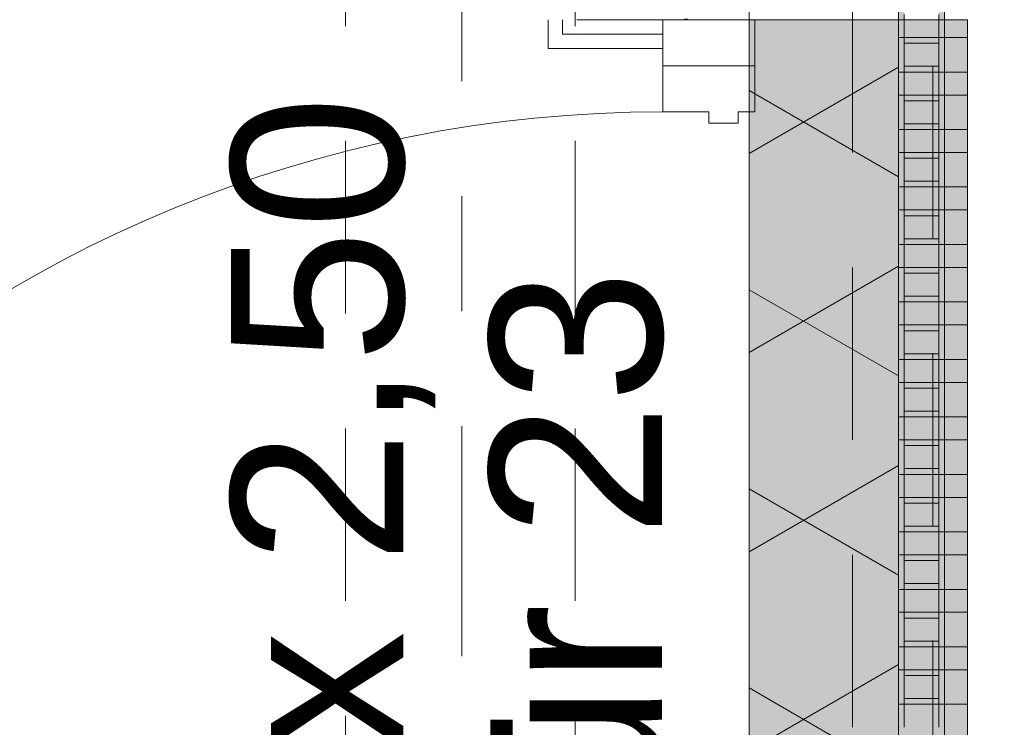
# Model space of a CAD drawing. Header units: metres. Extents: x -167 to 233, y -155 to 122.
# Tile 150 of 176: x 57.368 to 58.225, y 36.28 to 36.895. Entities that reach past the tile are written whole.
import ezdxf
from ezdxf.enums import TextEntityAlignment as Align

# ---------------------------------------------------------------- set-up
doc = ezdxf.new("R2010")
doc.units = ezdxf.units.M
doc.header["$MEASUREMENT"] = 0
for name, pattern in [('Raster', [0.4, 0.2, -0.1, 0, -0.1]), ('Strichlinie eng', [0.23, 0.15, -0.08]), ('Untersicht', [0.2, 0.15, -0.05]), ('Öffnungslinie Tür Fenster', [0.23, 0.15, -0.08])]:
    doc.linetypes.add(name, pattern=pattern)
for name, color, linetype in [('09 Schraffuren', 7, 'Continuous'), ('10 Wand außen', 7, 'Continuous'), ('20 Decke', 7, 'Continuous'), ('20 Träger', 7, 'Continuous'), ('50 Sanitäreinrichtung', 7, 'Continuous'), ('90 Achsraster', 7, 'Continuous'), ('94 Genehmigungsplanung Bemaßung', 7, 'Continuous')]:
    doc.layers.add(name, color=color, linetype=linetype)
doc.styles.add('ERSTELLTER_STIL_1', font='arial.ttf')
doc.styles.add('ERSTELLTER_STIL_2', font='arial.ttf')
doc.dimstyles.new('ERSTELLTER_STIL__2', dxfattribs={"dimtxt": 0.25, "dimasz": 0.19, "dimexe": 0.18, "dimexo": 0.1, "dimgap": 0, "dimtad": 1, "dimzin": 0, "dimdsep": 46, "dimtxsty": 'ERSTELLTER_STIL_1', "dimblk": 'ARROWHEAD_6', "dimblk1": 'ARROWHEAD_6', "dimblk2": 'ARROWHEAD_6', "dimcen": 0.09, "dimclrd": 7, "dimclre": 7, "dimclrt": 7, "dimazin": 0, "dimtfac": 1, "dimtdec": 4, "dimtmove": 0, "dimatfit": 3, "dimfxl": 1, "dimtolj": 1, "dimtzin": 0, "dimarcsym": 0})
pattern_1 = [(0, (27236.132094, 33357.27905), (0, 0.075), [0, -0.075])]

# ---------------------------------------------------------------- blocks, each defined once
blk = doc.blocks.new('Glastür Ol 1-Fl 2S 27')
at = {"layer": '10 Wand außen', "color": 7, "linetype": 'Continuous', "lineweight": 13}
for p, q in [((-1.005, 0.1), (-0.98, 0.1)), ((-0.98, 0), (-0.98, 0.1)), ((-1.005, 0), (-1.005, -0.05)), ((-1.005, 0), (-1.005, -0.05)), ((-1.005, -0.05), (-1.005, -0.0625)), ((-1.005, -0.05), (-1.005, -0.0625)), ((-1.005, -0.0625), (-1.005, -0.075)), ((-1.005, -0.0625), (-1.005, -0.075))]:
    blk.add_line(p, q, dxfattribs=at)
at = {"layer": '10 Wand außen', "color": 7, "linetype": 'Continuous', "lineweight": 18}
for p, q in [((-1.005, 0), (-0.9249, 0)), ((-1.005, 0), (-1.005, -0.08)), ((-0.965, 0), (-1.005, 0)), ((-0.965, -0.08), (-0.965, 0)), ((-0.9649, 0), (-0.9649, -0.08)), ((-0.9249, 0), (-0.9649, 0)), ((-0.9249, -0.04), (-0.9249, 0)), ((-0.965, -0.01), (-0.9649, -0.01)), ((-0.9149, -0.04), (-0.9249, -0.04)), ((-0.9149, -0.0654), (-0.9149, -0.04)), ((-0.9249, -0.08), (-0.9249, -0.0654)), ((-0.9249, -0.0654), (-0.9149, -0.0654)), ((-1.005, -0.08), (-0.9249, -0.08)), ((-1.005, -0.08), (-0.965, -0.08)), ((-0.9649, -0.08), (-0.9249, -0.08))]:
    blk.add_line(p, q, dxfattribs=at)
at = {"layer": '10 Wand außen', "color": 7, "linetype": 'Continuous', "lineweight": 13}
blk.add_arc((0.1951, 0), 1.12, 92.04671, 180, dxfattribs=at)
blk = doc.blocks.new('T Marker 27_5')
at = {"layer": '10 Wand außen', "color": 7, "lineweight": 18, "char_height": 0.15, "attachment_point": 7, "rotation": 180, "style": 'ERSTELLTER_STIL_1'}
for s, insert in [('\\A1;{\\pql;\\pt0;\\fArial|b0|i0|c0|p0;\\W1.000000;A-Tür 23\\fArial|b0|i0|c0|p0;\\W1.000000;\\fArial|b0|i0|c0|p0;\\W1.000000;\\fArial|b0|i0|c0|p0;\\W1.000000;}', (0.02716, -0.07379)), ('\\A1;{\\pql;\\pt0;\\fArial|b0|i0|c0|p0;\\W1.000000;2,01\\fArial|b0|i0|c0|p0;\\W1.000000;\\A1{\\H.66x;\\S^  ;}\\fArial|b0|i0|c0|p0;\\W1.000000; x 2,50\\fArial|b0|i0|c0|p0;\\W1.000000;\\A1{\\H.66x;\\S^  ;}}', (0.136, -0.25711))]:
    blk.add_mtext(s, dxfattribs=dict(at, insert=insert))
blk = doc.blocks.new('*X45', base_point=(27236.13209, 33357.27905))
at = {"layer": '10 Wand außen', "color": 8, "linetype": 'Continuous', "lineweight": 18}
blk.add_arc((57.94876, 36.87905), 0.01667, 90, 104.51029, dxfattribs=at)
blk = doc.blocks.new('Standard-Rastermarker_138')
at = {"layer": '90 Achsraster', "color": 14, "linetype": 'Raster', "lineweight": 18, "true_color": 0xa80000}
blk.add_line((1, 0), (24.68085, 0), dxfattribs=at)
at = {"layer": '90 Achsraster', "color": 14, "lineweight": 18, "true_color": 0xa80000, "style": 'ERSTELLTER_STIL_2'}
for tag, p in [('AC_MarkerText_1_0', (-0.56857, -0.06857)), ('AC_MarkerText_1_1', (25.81228, -0.06857))]:
    blk.add_attdef(tag, text='', height=0.3, rotation=90, dxfattribs=at).set_placement(p, align=Align.TOP_CENTER)
blk = doc.blocks.new('Rechteck Raster Kassetten Fassade - ACB_5')
at = {"layer": '50 Sanitäreinrichtung', "linetype": 'Continuous', "lineweight": 0, "true_color": 0x9e9e9e}
for points in [[(7.99, 0.17), (7.99, 0.19), (7.96, 0.19), (7.96, 0.17)], [(8.04, 0.17), (8.04, 0.19), (8.01, 0.19), (8.01, 0.17)], [(8.09, 0.17), (8.09, 0.19), (8.06, 0.19), (8.06, 0.17)], [(8.14, 0.17), (8.14, 0.19), (8.11, 0.19), (8.11, 0.17)], [(8.19, 0.17), (8.19, 0.19), (8.16, 0.19), (8.16, 0.17)], [(8.24, 0.17), (8.24, 0.19), (8.21, 0.19), (8.21, 0.17)], [(8.29, 0.17), (8.29, 0.19), (8.26, 0.19), (8.26, 0.17)], [(8.34, 0.17), (8.34, 0.19), (8.31, 0.19), (8.31, 0.17)], [(8.39, 0.17), (8.39, 0.19), (8.36, 0.19), (8.36, 0.17)], [(8.44, 0.17), (8.44, 0.19), (8.41, 0.19), (8.41, 0.17)], [(8.49, 0.17), (8.49, 0.19), (8.46, 0.19), (8.46, 0.17)], [(8.54, 0.17), (8.54, 0.19), (8.51, 0.19), (8.51, 0.17)], [(7.94, 0.17), (7.94, 0.165), (7.96, 0.165), (7.96, 0.17)], [(7.985, 0.165), (7.985, 0.135), (7.99, 0.135), (7.99, 0.165)], [(8.01, 0.135), (8.015, 0.135), (8.015, 0.165), (8.01, 0.165)], [(8.04, 0.17), (8.04, 0.165), (8.06, 0.165), (8.06, 0.17)], [(8.085, 0.165), (8.085, 0.135), (8.09, 0.135), (8.09, 0.165)], [(8.11, 0.165), (8.11, 0.135), (8.115, 0.135), (8.115, 0.165)], [(8.14, 0.17), (8.14, 0.165), (8.16, 0.165), (8.16, 0.17)], [(8.185, 0.165), (8.185, 0.135), (8.19, 0.135), (8.19, 0.165)], [(8.21, 0.165), (8.21, 0.135), (8.215, 0.135), (8.215, 0.165)], [(8.24, 0.17), (8.24, 0.165), (8.26, 0.165), (8.26, 0.17)], [(8.285, 0.165), (8.285, 0.135), (8.29, 0.135), (8.29, 0.165)], [(8.31, 0.165), (8.31, 0.135), (8.315, 0.135), (8.315, 0.165)], [(8.36, 0.17), (8.34, 0.17), (8.34, 0.165), (8.36, 0.165)], [(8.385, 0.135), (8.39, 0.135), (8.39, 0.165), (8.385, 0.165)], [(8.415, 0.165), (8.41, 0.165), (8.41, 0.135), (8.415, 0.135)], [(8.46, 0.17), (8.44, 0.17), (8.44, 0.165), (8.46, 0.165)], [(8.51, 0.17), (8.46, 0.17), (8.46, 0.13), (8.51, 0.13), (8.51, 0.135), (8.465, 0.135), (8.465, 0.165), (8.51, 0.165)], [(8.485, 0.165), (8.485, 0.135), (8.49, 0.135), (8.49, 0.165)], [(8.54, 0.165), (8.535, 0.165), (8.535, 0.135), (8.54, 0.135)], [(7.94, 0.13), (7.96, 0.13), (7.96, 0.135), (7.94, 0.135)], [(8.04, 0.13), (8.06, 0.13), (8.06, 0.135), (8.04, 0.135)], [(8.14, 0.135), (8.14, 0.13), (8.16, 0.13), (8.16, 0.135)], [(8.24, 0.135), (8.24, 0.13), (8.26, 0.13), (8.26, 0.135)], [(8.34, 0.13), (8.36, 0.13), (8.36, 0.135), (8.34, 0.135)], [(8.44, 0.13), (8.46, 0.13), (8.46, 0.135), (8.44, 0.135)]]:
    blk.add_hatch(color=253, dxfattribs=at).paths.add_polyline_path(points)
h = blk.add_hatch(color=253, dxfattribs=at)
h.paths.add_polyline_path([(7.96, 0.17), (7.96, 0.13), (8.04, 0.13), (8.04, 0.17)])
h.paths.add_polyline_path([(8.035, 0.135), (7.965, 0.135), (7.965, 0.165), (8.035, 0.165)], flags=0)
h = blk.add_hatch(color=253, dxfattribs=at)
h.paths.add_polyline_path([(8.06, 0.17), (8.06, 0.13), (8.14, 0.13), (8.14, 0.17)])
h.paths.add_polyline_path([(8.135, 0.135), (8.065, 0.135), (8.065, 0.165), (8.135, 0.165)], flags=0)
h = blk.add_hatch(color=253, dxfattribs=at)
h.paths.add_polyline_path([(8.16, 0.17), (8.16, 0.13), (8.24, 0.13), (8.24, 0.17)])
h.paths.add_polyline_path([(8.235, 0.135), (8.165, 0.135), (8.165, 0.165), (8.235, 0.165)], flags=0)
h = blk.add_hatch(color=253, dxfattribs=at)
h.paths.add_polyline_path([(8.26, 0.17), (8.26, 0.13), (8.34, 0.13), (8.34, 0.17)])
h.paths.add_polyline_path([(8.335, 0.135), (8.265, 0.135), (8.265, 0.165), (8.335, 0.165)], flags=0)
h = blk.add_hatch(color=253, dxfattribs=at)
h.paths.add_polyline_path([(8.36, 0.17), (8.36, 0.13), (8.44, 0.13), (8.44, 0.17)])
h.paths.add_polyline_path([(8.435, 0.135), (8.365, 0.135), (8.365, 0.165), (8.435, 0.165)], flags=0)
h = blk.add_hatch(color=253, dxfattribs=at)
h.paths.add_polyline_path([(8.51, 0.17), (8.51, 0.13), (8.59, 0.13), (8.59, 0.17)])
h.paths.add_polyline_path([(8.515, 0.135), (8.515, 0.165), (8.585, 0.165), (8.585, 0.135)], flags=0)
at = {"layer": '50 Sanitäreinrichtung', "linetype": 'Continuous', "lineweight": 18}
h = blk.add_hatch(dxfattribs=at)
h.set_pattern_fill('Dämmung__weich_0001', color=8, style=0, pattern_type=2)
h.set_pattern_definition([(60, (0, 0), (-0.1299038, 0.075), []), (120, (0, 0), (0.1299038, 0.075), [])])
h.paths.add_polyline_path([(0, 0), (15.5, 0), (15.63, 0.13), (-0.13, 0.13)])
at = {"layer": '50 Sanitäreinrichtung', "color": 251, "linetype": 'Continuous', "lineweight": 18, "true_color": 0x5f5f5f}
for p, q in [((7.99, 0.19), (7.96, 0.19)), ((7.96, 0.19), (7.96, 0.17)), ((7.99, 0.19), (7.96, 0.19)), ((7.96, 0.19), (7.96, 0.17)), ((7.99, 0.19), (7.99, 0.17)), ((7.99, 0.19), (7.99, 0.17)), ((8.04, 0.19), (8.01, 0.19)), ((8.01, 0.19), (8.01, 0.17)), ((8.04, 0.19), (8.01, 0.19)), ((8.01, 0.19), (8.01, 0.17)), ((8.04, 0.19), (8.04, 0.17)), ((8.04, 0.19), (8.04, 0.17)), ((8.09, 0.19), (8.06, 0.19)), ((8.06, 0.19), (8.06, 0.17)), ((8.09, 0.19), (8.06, 0.19)), ((8.06, 0.19), (8.06, 0.17)), ((8.09, 0.19), (8.09, 0.17)), ((8.09, 0.19), (8.09, 0.17)), ((8.14, 0.19), (8.11, 0.19)), ((8.11, 0.19), (8.11, 0.17)), ((8.14, 0.19), (8.11, 0.19)), ((8.11, 0.19), (8.11, 0.17)), ((8.14, 0.19), (8.14, 0.17)), ((8.14, 0.19), (8.14, 0.17)), ((8.19, 0.19), (8.16, 0.19)), ((8.16, 0.19), (8.16, 0.17)), ((8.19, 0.19), (8.16, 0.19)), ((8.16, 0.19), (8.16, 0.17)), ((8.19, 0.19), (8.19, 0.17)), ((8.19, 0.19), (8.19, 0.17)), ((8.24, 0.19), (8.21, 0.19)), ((8.21, 0.19), (8.21, 0.17)), ((8.24, 0.19), (8.21, 0.19)), ((8.21, 0.19), (8.21, 0.17)), ((8.24, 0.19), (8.24, 0.17)), ((8.24, 0.19), (8.24, 0.17)), ((8.29, 0.19), (8.26, 0.19)), ((8.26, 0.19), (8.26, 0.17)), ((8.29, 0.19), (8.26, 0.19)), ((8.26, 0.19), (8.26, 0.17)), ((8.29, 0.19), (8.29, 0.17)), ((8.29, 0.19), (8.29, 0.17)), ((8.34, 0.19), (8.31, 0.19)), ((8.31, 0.19), (8.31, 0.17)), ((8.34, 0.19), (8.31, 0.19)), ((8.31, 0.19), (8.31, 0.17)), ((8.34, 0.19), (8.34, 0.17)), ((8.34, 0.19), (8.34, 0.17)), ((8.39, 0.19), (8.36, 0.19)), ((8.36, 0.19), (8.36, 0.17)), ((8.39, 0.19), (8.36, 0.19)), ((8.36, 0.19), (8.36, 0.17)), ((8.39, 0.19), (8.39, 0.17)), ((8.39, 0.19), (8.39, 0.17)), ((8.44, 0.19), (8.41, 0.19)), ((8.41, 0.19), (8.41, 0.17)), ((8.44, 0.19), (8.41, 0.19)), ((8.41, 0.19), (8.41, 0.17)), ((8.44, 0.19), (8.44, 0.17)), ((8.44, 0.19), (8.44, 0.17)), ((8.49, 0.19), (8.46, 0.19)), ((8.46, 0.19), (8.46, 0.17)), ((8.49, 0.19), (8.46, 0.19)), ((8.46, 0.19), (8.46, 0.17)), ((8.49, 0.19), (8.49, 0.17)), ((8.49, 0.19), (8.49, 0.17)), ((8.54, 0.19), (8.51, 0.19)), ((8.51, 0.19), (8.51, 0.17)), ((8.54, 0.19), (8.51, 0.19)), ((8.51, 0.19), (8.51, 0.17)), ((8.54, 0.19), (8.54, 0.17)), ((8.54, 0.19), (8.54, 0.17)), ((7.91, 0.17), (7.99, 0.17)), ((7.91, 0.17), (7.99, 0.17)), ((7.94, 0.165), (7.96, 0.165)), ((7.94, 0.165), (7.96, 0.165)), ((7.96, 0.165), (7.96, 0.17)), ((7.96, 0.17), (8.04, 0.17)), ((7.96, 0.165), (7.96, 0.17)), ((7.96, 0.17), (8.04, 0.17)), ((7.99, 0.17), (7.96, 0.17)), ((7.99, 0.17), (7.96, 0.17)), ((7.96, 0.165), (7.965, 0.165)), ((7.96, 0.135), (7.96, 0.165)), ((7.96, 0.165), (7.965, 0.165)), ((7.96, 0.135), (7.96, 0.165)), ((7.965, 0.165), (7.985, 0.165)), ((7.965, 0.135), (7.965, 0.165)), ((7.965, 0.165), (7.985, 0.165)), ((7.965, 0.165), (7.985, 0.165)), ((7.965, 0.135), (7.965, 0.165)), ((7.965, 0.165), (7.985, 0.165)), ((7.985, 0.135), (7.985, 0.165)), ((7.985, 0.165), (7.99, 0.165)), ((7.985, 0.135), (7.985, 0.165)), ((7.985, 0.165), (7.99, 0.165)), ((7.99, 0.165), (7.99, 0.17)), ((7.99, 0.165), (7.99, 0.17)), ((7.99, 0.135), (7.99, 0.165)), ((7.99, 0.165), (8.01, 0.165)), ((7.99, 0.135), (7.99, 0.165)), ((7.99, 0.165), (8.01, 0.165)), ((8.01, 0.165), (8.01, 0.17)), ((8.01, 0.17), (8.09, 0.17)), ((8.01, 0.165), (8.01, 0.17)), ((8.01, 0.17), (8.09, 0.17)), ((8.04, 0.17), (8.01, 0.17)), ((8.04, 0.17), (8.01, 0.17)), ((8.01, 0.165), (8.015, 0.165)), ((8.01, 0.135), (8.01, 0.165)), ((8.01, 0.165), (8.015, 0.165)), ((8.01, 0.135), (8.01, 0.165)), ((8.015, 0.165), (8.035, 0.165)), ((8.015, 0.135), (8.015, 0.165)), ((8.015, 0.165), (8.035, 0.165)), ((8.015, 0.165), (8.035, 0.165)), ((8.015, 0.135), (8.015, 0.165)), ((8.015, 0.165), (8.035, 0.165)), ((8.035, 0.135), (8.035, 0.165)), ((8.035, 0.165), (8.04, 0.165)), ((8.035, 0.135), (8.035, 0.165)), ((8.035, 0.165), (8.04, 0.165)), ((8.04, 0.165), (8.04, 0.17)), ((8.04, 0.165), (8.04, 0.17)), ((8.04, 0.135), (8.04, 0.165)), ((8.04, 0.165), (8.06, 0.165)), ((8.04, 0.135), (8.04, 0.165)), ((8.04, 0.165), (8.06, 0.165)), ((8.06, 0.165), (8.06, 0.17)), ((8.06, 0.17), (8.14, 0.17)), ((8.06, 0.165), (8.06, 0.17)), ((8.06, 0.17), (8.14, 0.17)), ((8.09, 0.17), (8.06, 0.17)), ((8.09, 0.17), (8.06, 0.17)), ((8.06, 0.165), (8.065, 0.165)), ((8.06, 0.135), (8.06, 0.165)), ((8.06, 0.165), (8.065, 0.165)), ((8.06, 0.135), (8.06, 0.165)), ((8.065, 0.165), (8.085, 0.165)), ((8.065, 0.135), (8.065, 0.165)), ((8.065, 0.165), (8.085, 0.165)), ((8.065, 0.165), (8.085, 0.165)), ((8.065, 0.135), (8.065, 0.165)), ((8.065, 0.165), (8.085, 0.165)), ((8.085, 0.135), (8.085, 0.165)), ((8.085, 0.165), (8.09, 0.165)), ((8.085, 0.135), (8.085, 0.165)), ((8.085, 0.165), (8.09, 0.165)), ((8.09, 0.165), (8.09, 0.17)), ((8.09, 0.165), (8.09, 0.17)), ((8.09, 0.135), (8.09, 0.165)), ((8.09, 0.165), (8.11, 0.165)), ((8.09, 0.135), (8.09, 0.165)), ((8.09, 0.165), (8.11, 0.165)), ((8.11, 0.165), (8.11, 0.17)), ((8.11, 0.17), (8.19, 0.17)), ((8.11, 0.165), (8.11, 0.17)), ((8.11, 0.17), (8.19, 0.17)), ((8.14, 0.17), (8.11, 0.17)), ((8.14, 0.17), (8.11, 0.17)), ((8.11, 0.165), (8.115, 0.165)), ((8.11, 0.135), (8.11, 0.165)), ((8.11, 0.165), (8.115, 0.165)), ((8.11, 0.135), (8.11, 0.165)), ((8.115, 0.165), (8.135, 0.165)), ((8.115, 0.135), (8.115, 0.165)), ((8.115, 0.165), (8.135, 0.165)), ((8.115, 0.165), (8.135, 0.165)), ((8.115, 0.135), (8.115, 0.165)), ((8.115, 0.165), (8.135, 0.165)), ((8.135, 0.135), (8.135, 0.165)), ((8.135, 0.165), (8.14, 0.165)), ((8.135, 0.135), (8.135, 0.165)), ((8.135, 0.165), (8.14, 0.165)), ((8.14, 0.165), (8.14, 0.17)), ((8.14, 0.165), (8.14, 0.17)), ((8.14, 0.135), (8.14, 0.165)), ((8.14, 0.165), (8.16, 0.165)), ((8.14, 0.135), (8.14, 0.165)), ((8.14, 0.165), (8.16, 0.165)), ((8.16, 0.165), (8.16, 0.17)), ((8.16, 0.17), (8.24, 0.17)), ((8.16, 0.165), (8.16, 0.17)), ((8.16, 0.17), (8.24, 0.17)), ((8.19, 0.17), (8.16, 0.17)), ((8.19, 0.17), (8.16, 0.17)), ((8.16, 0.165), (8.165, 0.165)), ((8.16, 0.135), (8.16, 0.165)), ((8.16, 0.165), (8.165, 0.165)), ((8.16, 0.135), (8.16, 0.165)), ((8.165, 0.165), (8.185, 0.165)), ((8.165, 0.135), (8.165, 0.165)), ((8.165, 0.165), (8.185, 0.165)), ((8.165, 0.165), (8.185, 0.165)), ((8.165, 0.135), (8.165, 0.165)), ((8.165, 0.165), (8.185, 0.165)), ((8.185, 0.135), (8.185, 0.165)), ((8.185, 0.165), (8.19, 0.165)), ((8.185, 0.135), (8.185, 0.165)), ((8.185, 0.165), (8.19, 0.165)), ((8.19, 0.165), (8.19, 0.17)), ((8.19, 0.165), (8.19, 0.17)), ((8.19, 0.135), (8.19, 0.165)), ((8.19, 0.165), (8.21, 0.165)), ((8.19, 0.135), (8.19, 0.165)), ((8.19, 0.165), (8.21, 0.165)), ((8.21, 0.165), (8.21, 0.17)), ((8.21, 0.17), (8.29, 0.17)), ((8.21, 0.165), (8.21, 0.17)), ((8.21, 0.17), (8.29, 0.17)), ((8.24, 0.17), (8.21, 0.17)), ((8.24, 0.17), (8.21, 0.17)), ((8.21, 0.165), (8.215, 0.165)), ((8.21, 0.135), (8.21, 0.165)), ((8.21, 0.165), (8.215, 0.165)), ((8.21, 0.135), (8.21, 0.165)), ((8.215, 0.165), (8.235, 0.165)), ((8.215, 0.135), (8.215, 0.165)), ((8.215, 0.165), (8.235, 0.165)), ((8.215, 0.165), (8.235, 0.165)), ((8.215, 0.135), (8.215, 0.165)), ((8.215, 0.165), (8.235, 0.165)), ((8.235, 0.135), (8.235, 0.165)), ((8.235, 0.165), (8.24, 0.165)), ((8.235, 0.135), (8.235, 0.165)), ((8.235, 0.165), (8.24, 0.165)), ((8.24, 0.165), (8.24, 0.17)), ((8.24, 0.165), (8.24, 0.17)), ((8.24, 0.135), (8.24, 0.165)), ((8.24, 0.165), (8.26, 0.165)), ((8.24, 0.135), (8.24, 0.165)), ((8.24, 0.165), (8.26, 0.165)), ((8.26, 0.165), (8.26, 0.17)), ((8.26, 0.17), (8.34, 0.17)), ((8.26, 0.165), (8.26, 0.17)), ((8.26, 0.17), (8.34, 0.17)), ((8.29, 0.17), (8.26, 0.17)), ((8.29, 0.17), (8.26, 0.17)), ((8.26, 0.165), (8.265, 0.165)), ((8.26, 0.135), (8.26, 0.165)), ((8.26, 0.165), (8.265, 0.165)), ((8.26, 0.135), (8.26, 0.165)), ((8.265, 0.165), (8.285, 0.165)), ((8.265, 0.135), (8.265, 0.165)), ((8.265, 0.165), (8.285, 0.165)), ((8.265, 0.165), (8.285, 0.165)), ((8.265, 0.135), (8.265, 0.165)), ((8.265, 0.165), (8.285, 0.165)), ((8.285, 0.135), (8.285, 0.165)), ((8.285, 0.165), (8.29, 0.165)), ((8.285, 0.135), (8.285, 0.165)), ((8.285, 0.165), (8.29, 0.165)), ((8.29, 0.165), (8.29, 0.17)), ((8.29, 0.165), (8.29, 0.17)), ((8.29, 0.135), (8.29, 0.165)), ((8.29, 0.165), (8.31, 0.165)), ((8.29, 0.135), (8.29, 0.165)), ((8.29, 0.165), (8.31, 0.165)), ((8.31, 0.165), (8.31, 0.17)), ((8.31, 0.17), (8.39, 0.17)), ((8.31, 0.165), (8.31, 0.17)), ((8.31, 0.17), (8.39, 0.17)), ((8.34, 0.17), (8.31, 0.17)), ((8.34, 0.17), (8.31, 0.17)), ((8.31, 0.165), (8.315, 0.165)), ((8.31, 0.135), (8.31, 0.165)), ((8.31, 0.165), (8.315, 0.165)), ((8.31, 0.135), (8.31, 0.165)), ((8.315, 0.165), (8.335, 0.165)), ((8.315, 0.135), (8.315, 0.165)), ((8.315, 0.165), (8.335, 0.165)), ((8.315, 0.165), (8.335, 0.165)), ((8.315, 0.135), (8.315, 0.165)), ((8.315, 0.165), (8.335, 0.165)), ((8.335, 0.135), (8.335, 0.165)), ((8.335, 0.165), (8.34, 0.165)), ((8.335, 0.135), (8.335, 0.165)), ((8.335, 0.165), (8.34, 0.165)), ((8.34, 0.165), (8.34, 0.17)), ((8.34, 0.165), (8.34, 0.17)), ((8.34, 0.135), (8.34, 0.165)), ((8.34, 0.165), (8.36, 0.165)), ((8.34, 0.135), (8.34, 0.165)), ((8.34, 0.165), (8.36, 0.165)), ((8.36, 0.165), (8.36, 0.17)), ((8.36, 0.17), (8.44, 0.17)), ((8.36, 0.165), (8.36, 0.17)), ((8.36, 0.17), (8.44, 0.17)), ((8.39, 0.17), (8.36, 0.17)), ((8.39, 0.17), (8.36, 0.17)), ((8.36, 0.165), (8.365, 0.165)), ((8.36, 0.135), (8.36, 0.165)), ((8.36, 0.165), (8.365, 0.165)), ((8.36, 0.135), (8.36, 0.165)), ((8.365, 0.165), (8.385, 0.165)), ((8.365, 0.135), (8.365, 0.165)), ((8.365, 0.165), (8.385, 0.165)), ((8.365, 0.165), (8.385, 0.165)), ((8.365, 0.135), (8.365, 0.165)), ((8.365, 0.165), (8.385, 0.165)), ((8.385, 0.135), (8.385, 0.165)), ((8.385, 0.165), (8.39, 0.165)), ((8.385, 0.135), (8.385, 0.165)), ((8.385, 0.165), (8.39, 0.165)), ((8.39, 0.165), (8.39, 0.17)), ((8.39, 0.165), (8.39, 0.17)), ((8.39, 0.135), (8.39, 0.165)), ((8.39, 0.165), (8.41, 0.165)), ((8.39, 0.135), (8.39, 0.165)), ((8.39, 0.165), (8.41, 0.165)), ((8.41, 0.165), (8.41, 0.17)), ((8.41, 0.17), (8.49, 0.17)), ((8.41, 0.165), (8.41, 0.17)), ((8.41, 0.17), (8.49, 0.17)), ((8.44, 0.17), (8.41, 0.17)), ((8.44, 0.17), (8.41, 0.17)), ((8.41, 0.165), (8.415, 0.165)), ((8.41, 0.135), (8.41, 0.165)), ((8.41, 0.165), (8.415, 0.165)), ((8.41, 0.135), (8.41, 0.165)), ((8.415, 0.165), (8.435, 0.165)), ((8.415, 0.135), (8.415, 0.165)), ((8.415, 0.165), (8.435, 0.165)), ((8.415, 0.165), (8.435, 0.165)), ((8.415, 0.135), (8.415, 0.165)), ((8.415, 0.165), (8.435, 0.165)), ((8.435, 0.135), (8.435, 0.165)), ((8.435, 0.165), (8.44, 0.165)), ((8.435, 0.135), (8.435, 0.165)), ((8.435, 0.165), (8.44, 0.165)), ((8.44, 0.165), (8.44, 0.17)), ((8.44, 0.165), (8.44, 0.17)), ((8.44, 0.135), (8.44, 0.165)), ((8.44, 0.165), (8.46, 0.165)), ((8.44, 0.135), (8.44, 0.165)), ((8.44, 0.165), (8.46, 0.165)), ((8.46, 0.165), (8.46, 0.17)), ((8.46, 0.17), (8.54, 0.17)), ((8.46, 0.165), (8.46, 0.17)), ((8.46, 0.17), (8.54, 0.17)), ((8.49, 0.17), (8.46, 0.17)), ((8.49, 0.17), (8.46, 0.17)), ((8.46, 0.165), (8.465, 0.165)), ((8.46, 0.135), (8.46, 0.165)), ((8.46, 0.165), (8.465, 0.165)), ((8.46, 0.135), (8.46, 0.165)), ((8.465, 0.165), (8.485, 0.165)), ((8.465, 0.135), (8.465, 0.165)), ((8.465, 0.165), (8.485, 0.165)), ((8.465, 0.165), (8.485, 0.165)), ((8.465, 0.135), (8.465, 0.165)), ((8.465, 0.165), (8.485, 0.165)), ((8.485, 0.135), (8.485, 0.165)), ((8.485, 0.165), (8.49, 0.165)), ((8.485, 0.135), (8.485, 0.165)), ((8.485, 0.165), (8.49, 0.165)), ((8.49, 0.165), (8.49, 0.17)), ((8.49, 0.165), (8.49, 0.17)), ((8.49, 0.135), (8.49, 0.165)), ((8.49, 0.165), (8.51, 0.165)), ((8.49, 0.135), (8.49, 0.165)), ((8.49, 0.165), (8.51, 0.165)), ((8.51, 0.165), (8.51, 0.17)), ((8.51, 0.17), (8.59, 0.17)), ((8.51, 0.165), (8.51, 0.17)), ((8.51, 0.17), (8.59, 0.17)), ((8.54, 0.17), (8.51, 0.17)), ((8.54, 0.17), (8.51, 0.17)), ((8.51, 0.165), (8.515, 0.165)), ((8.51, 0.135), (8.51, 0.165)), ((8.51, 0.165), (8.515, 0.165)), ((8.51, 0.135), (8.51, 0.165)), ((8.515, 0.165), (8.535, 0.165)), ((8.515, 0.135), (8.515, 0.165)), ((8.515, 0.165), (8.535, 0.165)), ((8.515, 0.165), (8.535, 0.165)), ((8.515, 0.135), (8.515, 0.165)), ((8.515, 0.165), (8.535, 0.165)), ((8.535, 0.135), (8.535, 0.165)), ((8.535, 0.165), (8.54, 0.165)), ((8.535, 0.135), (8.535, 0.165)), ((8.535, 0.165), (8.54, 0.165)), ((8.54, 0.165), (8.54, 0.17)), ((8.54, 0.165), (8.54, 0.17)), ((8.54, 0.135), (8.54, 0.165)), ((8.54, 0.165), (8.56, 0.165)), ((8.54, 0.135), (8.54, 0.165)), ((8.54, 0.165), (8.56, 0.165)), ((15.63, 0.13), (-0.13, 0.13)), ((7.91, 0.13), (7.99, 0.13)), ((7.91, 0.13), (7.99, 0.13)), ((7.94, 0.135), (7.96, 0.135)), ((7.94, 0.135), (7.96, 0.135)), ((7.96, 0.135), (7.965, 0.135)), ((7.96, 0.13), (7.96, 0.135)), ((7.96, 0.135), (7.965, 0.135)), ((7.96, 0.13), (7.96, 0.135)), ((7.96, 0.13), (8.04, 0.13)), ((7.96, 0.13), (8.04, 0.13)), ((7.965, 0.135), (7.985, 0.135)), ((7.965, 0.135), (7.985, 0.135)), ((7.965, 0.135), (7.985, 0.135)), ((7.965, 0.135), (7.985, 0.135)), ((7.985, 0.135), (7.99, 0.135)), ((7.985, 0.135), (7.99, 0.135)), ((7.99, 0.13), (7.99, 0.135)), ((7.99, 0.135), (8.01, 0.135)), ((7.99, 0.13), (7.99, 0.135)), ((7.99, 0.135), (8.01, 0.135)), ((8.01, 0.135), (8.015, 0.135)), ((8.01, 0.13), (8.01, 0.135)), ((8.01, 0.135), (8.015, 0.135)), ((8.01, 0.13), (8.01, 0.135)), ((8.01, 0.13), (8.09, 0.13)), ((8.01, 0.13), (8.09, 0.13)), ((8.015, 0.135), (8.035, 0.135)), ((8.015, 0.135), (8.035, 0.135)), ((8.015, 0.135), (8.035, 0.135)), ((8.015, 0.135), (8.035, 0.135)), ((8.035, 0.135), (8.04, 0.135)), ((8.035, 0.135), (8.04, 0.135)), ((8.04, 0.13), (8.04, 0.135)), ((8.04, 0.135), (8.06, 0.135)), ((8.04, 0.13), (8.04, 0.135)), ((8.04, 0.135), (8.06, 0.135)), ((8.06, 0.135), (8.065, 0.135)), ((8.06, 0.13), (8.06, 0.135)), ((8.06, 0.135), (8.065, 0.135)), ((8.06, 0.13), (8.06, 0.135)), ((8.06, 0.13), (8.14, 0.13)), ((8.06, 0.13), (8.14, 0.13)), ((8.065, 0.135), (8.085, 0.135)), ((8.065, 0.135), (8.085, 0.135)), ((8.065, 0.135), (8.085, 0.135)), ((8.065, 0.135), (8.085, 0.135)), ((8.085, 0.135), (8.09, 0.135)), ((8.085, 0.135), (8.09, 0.135)), ((8.09, 0.13), (8.09, 0.135)), ((8.09, 0.135), (8.11, 0.135)), ((8.09, 0.13), (8.09, 0.135)), ((8.09, 0.135), (8.11, 0.135)), ((8.11, 0.135), (8.115, 0.135)), ((8.11, 0.13), (8.11, 0.135)), ((8.11, 0.135), (8.115, 0.135)), ((8.11, 0.13), (8.11, 0.135)), ((8.11, 0.13), (8.19, 0.13)), ((8.11, 0.13), (8.19, 0.13)), ((8.115, 0.135), (8.135, 0.135)), ((8.115, 0.135), (8.135, 0.135)), ((8.115, 0.135), (8.135, 0.135)), ((8.115, 0.135), (8.135, 0.135)), ((8.135, 0.135), (8.14, 0.135)), ((8.135, 0.135), (8.14, 0.135)), ((8.14, 0.13), (8.14, 0.135)), ((8.14, 0.135), (8.16, 0.135)), ((8.14, 0.13), (8.14, 0.135)), ((8.14, 0.135), (8.16, 0.135)), ((8.16, 0.135), (8.165, 0.135)), ((8.16, 0.13), (8.16, 0.135)), ((8.16, 0.135), (8.165, 0.135)), ((8.16, 0.13), (8.16, 0.135)), ((8.16, 0.13), (8.24, 0.13)), ((8.16, 0.13), (8.24, 0.13)), ((8.165, 0.135), (8.185, 0.135)), ((8.165, 0.135), (8.185, 0.135)), ((8.165, 0.135), (8.185, 0.135)), ((8.165, 0.135), (8.185, 0.135)), ((8.185, 0.135), (8.19, 0.135)), ((8.185, 0.135), (8.19, 0.135)), ((8.19, 0.13), (8.19, 0.135)), ((8.19, 0.135), (8.21, 0.135)), ((8.19, 0.13), (8.19, 0.135)), ((8.19, 0.135), (8.21, 0.135)), ((8.21, 0.135), (8.215, 0.135)), ((8.21, 0.13), (8.21, 0.135)), ((8.21, 0.135), (8.215, 0.135)), ((8.21, 0.13), (8.21, 0.135)), ((8.21, 0.13), (8.29, 0.13)), ((8.21, 0.13), (8.29, 0.13)), ((8.215, 0.135), (8.235, 0.135)), ((8.215, 0.135), (8.235, 0.135)), ((8.215, 0.135), (8.235, 0.135)), ((8.215, 0.135), (8.235, 0.135)), ((8.235, 0.135), (8.24, 0.135)), ((8.235, 0.135), (8.24, 0.135)), ((8.24, 0.13), (8.24, 0.135)), ((8.24, 0.135), (8.26, 0.135)), ((8.24, 0.13), (8.24, 0.135)), ((8.24, 0.135), (8.26, 0.135)), ((8.26, 0.135), (8.265, 0.135)), ((8.26, 0.13), (8.26, 0.135)), ((8.26, 0.135), (8.265, 0.135)), ((8.26, 0.13), (8.26, 0.135)), ((8.26, 0.13), (8.34, 0.13)), ((8.26, 0.13), (8.34, 0.13)), ((8.265, 0.135), (8.285, 0.135)), ((8.265, 0.135), (8.285, 0.135)), ((8.265, 0.135), (8.285, 0.135)), ((8.265, 0.135), (8.285, 0.135)), ((8.285, 0.135), (8.29, 0.135)), ((8.285, 0.135), (8.29, 0.135)), ((8.29, 0.13), (8.29, 0.135)), ((8.29, 0.135), (8.31, 0.135)), ((8.29, 0.13), (8.29, 0.135)), ((8.29, 0.135), (8.31, 0.135)), ((8.31, 0.135), (8.315, 0.135)), ((8.31, 0.13), (8.31, 0.135)), ((8.31, 0.135), (8.315, 0.135)), ((8.31, 0.13), (8.31, 0.135)), ((8.31, 0.13), (8.39, 0.13)), ((8.31, 0.13), (8.39, 0.13)), ((8.315, 0.135), (8.335, 0.135)), ((8.315, 0.135), (8.335, 0.135)), ((8.315, 0.135), (8.335, 0.135)), ((8.315, 0.135), (8.335, 0.135)), ((8.335, 0.135), (8.34, 0.135)), ((8.335, 0.135), (8.34, 0.135)), ((8.34, 0.13), (8.34, 0.135)), ((8.34, 0.135), (8.36, 0.135)), ((8.34, 0.13), (8.34, 0.135)), ((8.34, 0.135), (8.36, 0.135)), ((8.36, 0.135), (8.365, 0.135)), ((8.36, 0.13), (8.36, 0.135)), ((8.36, 0.135), (8.365, 0.135)), ((8.36, 0.13), (8.36, 0.135)), ((8.36, 0.13), (8.44, 0.13)), ((8.36, 0.13), (8.44, 0.13)), ((8.365, 0.135), (8.385, 0.135)), ((8.365, 0.135), (8.385, 0.135)), ((8.365, 0.135), (8.385, 0.135)), ((8.365, 0.135), (8.385, 0.135)), ((8.385, 0.135), (8.39, 0.135)), ((8.385, 0.135), (8.39, 0.135)), ((8.39, 0.13), (8.39, 0.135)), ((8.39, 0.135), (8.41, 0.135)), ((8.39, 0.13), (8.39, 0.135)), ((8.39, 0.135), (8.41, 0.135)), ((8.41, 0.135), (8.415, 0.135)), ((8.41, 0.13), (8.41, 0.135)), ((8.41, 0.135), (8.415, 0.135)), ((8.41, 0.13), (8.41, 0.135)), ((8.41, 0.13), (8.49, 0.13)), ((8.41, 0.13), (8.49, 0.13)), ((8.415, 0.135), (8.435, 0.135)), ((8.415, 0.135), (8.435, 0.135)), ((8.415, 0.135), (8.435, 0.135)), ((8.415, 0.135), (8.435, 0.135)), ((8.435, 0.135), (8.44, 0.135)), ((8.435, 0.135), (8.44, 0.135)), ((8.44, 0.13), (8.44, 0.135)), ((8.44, 0.135), (8.46, 0.135)), ((8.44, 0.13), (8.44, 0.135)), ((8.44, 0.135), (8.46, 0.135)), ((8.46, 0.135), (8.465, 0.135)), ((8.46, 0.13), (8.46, 0.135)), ((8.46, 0.135), (8.465, 0.135)), ((8.46, 0.13), (8.46, 0.135)), ((8.46, 0.13), (8.54, 0.13)), ((8.46, 0.13), (8.54, 0.13)), ((8.465, 0.135), (8.485, 0.135)), ((8.465, 0.135), (8.485, 0.135)), ((8.465, 0.135), (8.485, 0.135)), ((8.465, 0.135), (8.485, 0.135)), ((8.485, 0.135), (8.49, 0.135)), ((8.485, 0.135), (8.49, 0.135)), ((8.49, 0.13), (8.49, 0.135)), ((8.49, 0.135), (8.51, 0.135)), ((8.49, 0.13), (8.49, 0.135)), ((8.49, 0.135), (8.51, 0.135)), ((8.51, 0.135), (8.515, 0.135)), ((8.51, 0.13), (8.51, 0.135)), ((8.51, 0.135), (8.515, 0.135)), ((8.51, 0.13), (8.51, 0.135)), ((8.51, 0.13), (8.59, 0.13)), ((8.51, 0.13), (8.59, 0.13)), ((8.515, 0.135), (8.535, 0.135)), ((8.515, 0.135), (8.535, 0.135)), ((8.515, 0.135), (8.535, 0.135)), ((8.515, 0.135), (8.535, 0.135)), ((8.535, 0.135), (8.54, 0.135)), ((8.535, 0.135), (8.54, 0.135)), ((8.54, 0.13), (8.54, 0.135)), ((8.54, 0.135), (8.56, 0.135)), ((8.54, 0.13), (8.54, 0.135)), ((8.54, 0.135), (8.56, 0.135)), ((0, 0), (15.5, 0))]:
    blk.add_line(p, q, dxfattribs=at)
at = {"layer": '50 Sanitäreinrichtung', "color": 251, "linetype": 'Strichlinie eng', "lineweight": 18, "true_color": 0x5f5f5f}
blk.add_line((15.59, 0.09), (-0.09, 0.09), dxfattribs=at)
blk = doc.blocks.new('*D249', base_point=(27236.13209, 33357.27905))
at = {"layer": '94 Genehmigungsplanung Bemaßung', "color": 7, "linetype": 'Continuous', "lineweight": 13}
for p, q in [((54.78637, 43.73968), (54.58637, 43.93968)), ((54.87387, 43.83968), (54.49887, 43.83968)), ((54.68637, 28.17968), (54.68637, 43.83968)), ((54.58637, 28.27968), (54.78637, 28.07968)), ((54.87387, 28.17968), (54.49887, 28.17968)), ((54.68637, 28.02968), (54.68637, 28.17968))]:
    blk.add_line(p, q, dxfattribs=at)
at = {"layer": '94 Genehmigungsplanung Bemaßung', "color": 7, "lineweight": 13, "char_height": 0.25, "attachment_point": 7, "rotation": 90, "style": 'ERSTELLTER_STIL_1'}
for s, insert in [('\\A1;{\\pql;\\fArial|b0|i0|c0|p0;\\W1.000000;16}', (54.63637, 43.35831)), ('\\A1;{\\pql;\\fArial|b0|i0|c0|p0;\\W1.000000;15,66}', (54.63637, 35.39001))]:
    blk.add_mtext(s, dxfattribs=dict(at, insert=insert))
blk = doc.blocks.new('ARROWHEAD_6')
at = {"color": 0, "linetype": 'Continuous', "lineweight": 0}
for p, q in [((-0.5, -0.5), (0.5, 0.5)), ((0, 0), (-1, 0))]:
    blk.add_line(p, q, dxfattribs=at)
blk = doc.blocks.new('*D251', base_point=(27236.13209, 33357.27905))
at = {"layer": '94 Genehmigungsplanung Bemaßung', "color": 7, "linetype": 'Continuous', "lineweight": 13}
for p, q in [((63.0177, 43.99968), (63.0177, 44.14968)), ((63.1177, 43.89968), (62.9177, 44.09968)), ((63.2052, 43.99968), (62.8302, 43.99968)), ((63.0177, 28.17968), (63.0177, 43.99968)), ((62.9177, 28.27968), (63.1177, 28.07968)), ((63.2052, 28.17968), (62.8302, 28.17968)), ((63.0177, 28.02968), (63.0177, 28.17968))]:
    blk.add_line(p, q, dxfattribs=at)
at = {"layer": '94 Genehmigungsplanung Bemaßung', "color": 7, "lineweight": 13, "insert": (62.9677, 35.66069), "char_height": 0.25, "attachment_point": 7, "rotation": 90, "style": 'ERSTELLTER_STIL_1'}
blk.add_mtext('\\A1;{\\pql;\\fArial|b0|i0|c0|p0;\\W1.000000;15,82}', dxfattribs=at)

msp = doc.modelspace()

# ---------------------------------------------------------------- hatches: boundary and pattern name
at = {"layer": '09 Schraffuren', "linetype": 'Continuous', "lineweight": 18}
msp.add_hatch(color=255, dxfattribs=at).paths.add_polyline_path([(58.00249, 36.89518), (58.19249, 36.89518), (58.19249, 34.88518), (58.00249, 34.88518)])
at = {"layer": '10 Wand außen', "linetype": 'Continuous', "lineweight": 13, "true_color": 0x000100}
h = msp.add_hatch(dxfattribs=at)
h.set_pattern_fill('Gipskarton_0001', color=98, style=0, pattern_type=2)
h.set_pattern_definition(pattern_1)
h.paths.add_polyline_path([(57.82749, 36.87018), (57.92749, 36.87018), (57.92749, 36.88268), (57.83999, 36.88268), (57.83999, 36.89518), (57.82749, 36.89518)])
h = msp.add_hatch(dxfattribs=at)
h.set_pattern_fill('Gipskarton_0001', color=98, style=0, pattern_type=2)
h.set_pattern_definition(pattern_1)
h.paths.add_polyline_path([(57.83999, 36.88268), (57.92749, 36.88268), (57.92749, 36.89518), (57.85249, 36.89518), (57.83999, 36.89518)])

# ---------------------------------------------------------------- linework, layer by layer
at = {"layer": '09 Schraffuren', "color": 7, "linetype": 'Continuous', "lineweight": 13, "flags": 128}
msp.add_lwpolyline([(58.00249, 36.89518), (58.19249, 36.89518), (58.19249, 34.88518), (58.00249, 34.88518)], close=True, dxfattribs=at)
at = {"layer": '10 Wand außen', "color": 7, "linetype": 'Continuous', "lineweight": 13}
for p, q in [((57.82749, 36.89518), (57.82749, 36.87018)), ((57.83999, 36.89518), (57.83999, 36.88268)), ((57.85249, 36.89518), (57.92749, 36.89518)), ((57.92749, 36.89518), (57.92749, 36.88268)), ((57.92749, 36.89518), (57.97749, 36.89518)), ((57.97749, 36.89518), (57.98999, 36.89518)), ((57.98999, 36.89518), (58.00249, 36.89518)), ((57.83999, 36.88268), (57.92749, 36.88268)), ((57.92749, 36.88268), (57.92749, 36.87018)), ((57.92749, 36.87018), (57.82749, 36.87018))]:
    msp.add_line(p, q, dxfattribs=at)
at = {"layer": '20 Decke', "color": 7, "linetype": 'Continuous', "lineweight": 13, "flags": 128}
msp.add_lwpolyline([(38.10109, 43.83968), (38.10109, 28.33968), (38.24109, 28.33968), (42.50109, 28.33968), (42.50109, 28.83968), (43.00109, 28.83968), (43.00109, 28.33968), (47.50109, 28.33968), (47.50109, 28.83968), (48.00109, 28.83968), (48.00109, 28.47218), (52.50249, 28.47218), (52.50249, 28.83968), (53.00249, 28.83968), (53.00249, 28.33968), (57.50249, 28.33968), (57.50249, 28.83968), (58.00249, 28.83968), (58.00249, 43.83968), (47.50109, 43.83968), (43.00109, 43.83968), (43.00109, 43.33968), (42.50109, 43.33968), (42.50109, 43.83968)], close=True, dxfattribs=at)
at = {"layer": '20 Decke', "color": 7, "linetype": 'Öffnungslinie Tür Fenster', "lineweight": 13, "flags": 128}
msp.add_lwpolyline([(58.16249, 34.20518), (58.16249, 37.11968), (58.22249, 37.11968), (58.22249, 37.35968), (59.46249, 37.35968), (59.46249, 37.11968), (59.46249, 34.20518)], close=True, dxfattribs=at)
at = {"layer": '20 Träger', "color": 7, "linetype": 'Untersicht', "lineweight": 18}
for p, q in [((57.65109, 27.63968), (57.65109, 44.53968)), ((57.85109, 27.63968), (57.85109, 44.53968))]:
    msp.add_line(p, q, dxfattribs=at)

# ---------------------------------------------------------------- block references
at = {"layer": '10 Wand außen', "color": 7, "lineweight": 35}
msp.add_blockref('*X45', (27236.13209, 33357.27905), dxfattribs=at)
at = {"layer": '10 Wand außen', "color": 7, "linetype": 'Continuous', "lineweight": 13, "xscale": -1, "rotation": 90}
msp.add_blockref('Glastür Ol 1-Fl 2S 27', (57.92749, 35.89018), dxfattribs=at)
at = {"layer": '10 Wand außen', "color": 7, "lineweight": 13, "rotation": 270}
msp.add_blockref('T Marker 27_5', (58.00249, 35.89018), dxfattribs=at)
at = {"layer": '50 Sanitäreinrichtung', "color": 251, "linetype": 'Continuous', "lineweight": 18, "true_color": 0x5f5f5f, "xscale": -1, "rotation": 270}
msp.add_blockref('Rechteck Raster Kassetten Fassade - ACB_5', (58.00249, 28.33968), dxfattribs=at)
at = {"layer": '90 Achsraster', "color": 7, "linetype": 'Continuous', "lineweight": 18, "rotation": 270}
msp.add_blockref('Standard-Rastermarker_138', (57.75249, 47.54161), dxfattribs=at)

# ---------------------------------------------------------------- dimensions: what is measured, and where the dimension line sits
at = {"layer": '94 Genehmigungsplanung Bemaßung', "color": 7, "linetype": 'Continuous', "lineweight": 13}
for base, p1, p2, picture, middle in [((63.0177, 43.99968), (57.7672, 28.17968), (57.7672, 43.99968), '*D251', (62.8427, 36.07946)), ((54.68637, 43.83968), (58.16249, 28.17968), (57.50249, 43.83968), '*D249', (54.51137, 35.80878))]:
    dim = msp.add_linear_dim(base=base, p1=p1, p2=p2, angle=90, dimstyle='ERSTELLTER_STIL__2', dxfattribs=at)
    dim.commit()
    dim.dimension.update_dxf_attribs({"geometry": picture, "text_midpoint": middle, "dimtype": 160, "text_rotation": 90})

doc.saveas('drawing.dxf')
